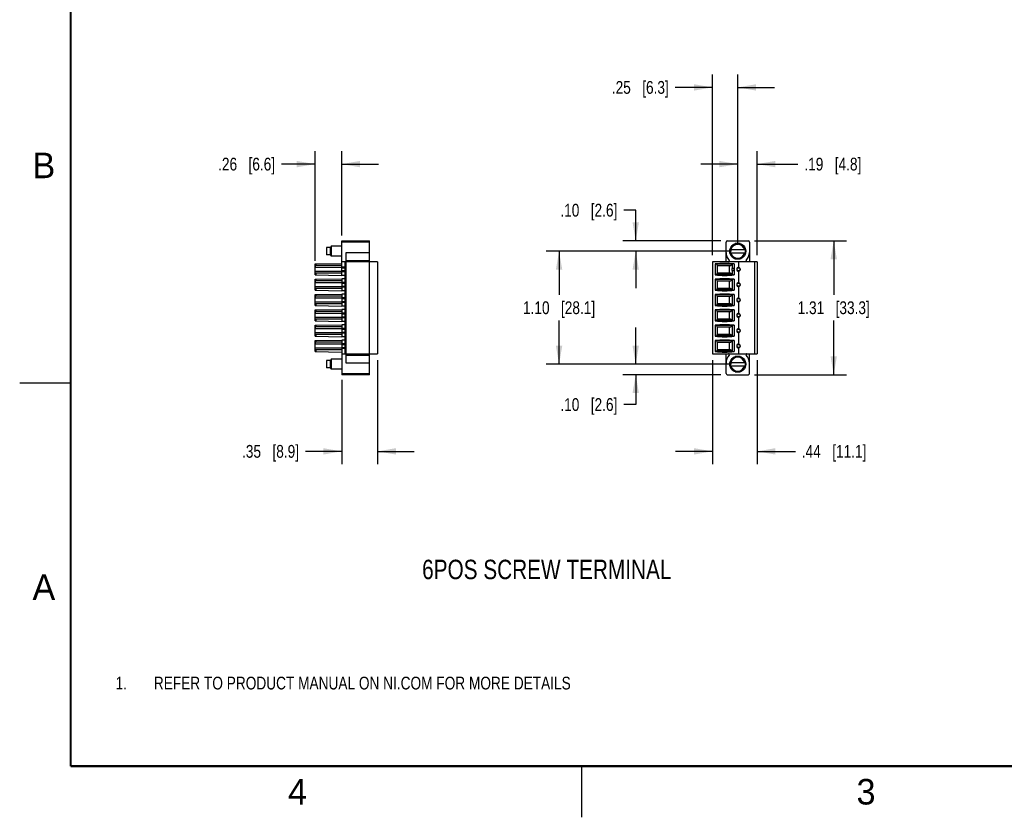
# Model space of a CAD drawing. Header units: inches. Extents: x 0 to 22, y 0 to 17.
# Tile 1 of 33: x 0 to 9.6, y 0 to 7.8. Entities that reach past the tile are written whole.
import ezdxf

# ---------------------------------------------------------------- set-up
doc = ezdxf.new("R2010")
doc.units = ezdxf.units.IN
doc.header["$LTSCALE"] = 1.21
doc.header["$MEASUREMENT"] = 0
doc.layers.get('0').update_dxf_attribs({"linetype": 'CONTINUOUS'})
doc.layers.add('DETAIL', color=7, linetype='CONTINUOUS')
doc.layers.add('DIMENSIONS', color=7, linetype='CONTINUOUS')
doc.styles.get("Standard").update_dxf_attribs({"font": 'txt', "width": 0.8})
doc.styles.add('TEXTSTYLE_2', font='txt')
doc.dimstyles.new('DIMSTYLE_1', dxfattribs={"dimtxt": 0.125, "dimasz": 0.18, "dimexe": 0.125, "dimexo": 0.0625, "dimgap": 0.0625, "dimtad": 0, "dimtih": 1, "dimtoh": 1, "dimzin": 4, "dimdsep": 46, "dimtxsty": 'STANDARD', "dimblk": '_FILLED', "dimblk1": '_FILLED', "dimblk2": '_FILLED', "dimcen": 0.09, "dimadec": 0, "dimazin": 0, "dimtp": 0.001, "dimtm": 0.001, "dimtfac": 1, "dimtofl": 0, "dimtmove": 0, "dimatfit": 3, "dimldrblk": '_FILLED', "dimfxl": 1, "dimtolj": 1, "dimtzin": 4, "dimarcsym": 0})

# ---------------------------------------------------------------- blocks, each defined once
blk = doc.blocks.new('CUSTOM_NOTE_BL0', base_point=(3.6251, 1.3124))
at = {"color": 2, "linetype": 'CONTINUOUS', "width": 0.8}
for s, p in [('1.', (0.9376, 1.2498)), ('REFER TO PRODUCT MANUAL ON NI.COM FOR MORE DETAILS', (1.3125, 1.25))]:
    blk.add_text(s, height=0.125, dxfattribs=at).set_placement(p)
blk = doc.blocks.new('_FILLED')
at = {"color": 0, "linetype": 'BYBLOCK'}
blk.add_solid([(0, 0), (-1, 0.174), (-1, -0.174)], dxfattribs=at)
blk = doc.blocks.new('*D14')
at = {"layer": 'DIMENSIONS', "color": 2, "linetype": 'CONTINUOUS'}
for p, q in [((7.1901, 5.6376), (8.0892, 5.6376)), ((7.9642, 5.6376), (7.9642, 5.108)), ((7.9642, 4.3285), (7.9642, 4.858)), ((7.1901, 4.3285), (8.0892, 4.3285))]:
    blk.add_line(p, q, dxfattribs=at)
at = {"layer": 'DIMENSIONS', "color": 2, "linetype": 'CONTINUOUS', "xscale": 0.18, "yscale": 0.18, "zscale": 0.18}
for p, rotation in [((7.9642, 5.6376), 90), ((7.9642, 4.3285), 270)]:
    blk.add_blockref('_FILLED', p, dxfattribs=dict(at, rotation=rotation))
at = {"layer": 'DIMENSIONS', "color": 2, "linetype": 'CONTINUOUS', "insert": (7.9642, 5.0455), "char_height": 0.125, "width": 1.125, "attachment_point": 2, "line_spacing_factor": 0.9}
blk.add_mtext('1.31{\\Ftxt.shx;\\W1.000000;\\H0.125000; }[33.3]', dxfattribs=at)
blk = doc.blocks.new('*D15')
at = {"layer": 'DIMENSIONS', "color": 2, "linetype": 'CONTINUOUS'}
for p, q in [((6.7772, 4.4705), (6.7772, 3.4535)), ((7.2142, 4.4705), (7.2142, 3.4535)), ((6.7772, 3.5785), (6.4172, 3.5785)), ((7.2142, 3.5785), (7.5896, 3.5785))]:
    blk.add_line(p, q, dxfattribs=at)
at = {"layer": 'DIMENSIONS', "color": 2, "linetype": 'CONTINUOUS', "xscale": 0.18, "yscale": 0.18, "zscale": 0.18}
blk.add_blockref('_FILLED', (6.7772, 3.5785), dxfattribs=at)
at = {"layer": 'DIMENSIONS', "color": 2, "linetype": 'CONTINUOUS', "xscale": 0.18, "yscale": 0.18, "zscale": 0.18, "rotation": 180}
blk.add_blockref('_FILLED', (7.2142, 3.5785), dxfattribs=at)
at = {"layer": 'DIMENSIONS', "color": 2, "linetype": 'CONTINUOUS', "insert": (7.6521, 3.641), "char_height": 0.125, "width": 1.025, "attachment_point": 1, "line_spacing_factor": 0.9}
blk.add_mtext('.44{\\Ftxt.shx;\\W1.000000;\\H0.125000; }[11.1]', dxfattribs=at)
blk = doc.blocks.new('*D16')
at = {"layer": 'DIMENSIONS', "color": 2, "linetype": 'CONTINUOUS'}
for p, q in [((2.8905, 5.4402), (2.8905, 6.5126)), ((3.1504, 5.6882), (3.1504, 6.5126)), ((2.8905, 6.3876), (2.5614, 6.3876)), ((3.1504, 6.3876), (3.5104, 6.3876))]:
    blk.add_line(p, q, dxfattribs=at)
at = {"layer": 'DIMENSIONS', "color": 2, "linetype": 'CONTINUOUS', "xscale": 0.18, "yscale": 0.18, "zscale": 0.18}
blk.add_blockref('_FILLED', (2.8905, 6.3876), dxfattribs=at)
at = {"layer": 'DIMENSIONS', "color": 2, "linetype": 'CONTINUOUS', "xscale": 0.18, "yscale": 0.18, "zscale": 0.18, "rotation": 180}
blk.add_blockref('_FILLED', (3.1504, 6.3876), dxfattribs=at)
at = {"layer": 'DIMENSIONS', "color": 2, "linetype": 'CONTINUOUS', "insert": (2.4989, 6.4501), "char_height": 0.125, "width": 0.925, "attachment_point": 3, "line_spacing_factor": 0.9}
blk.add_mtext('.26{\\Ftxt.shx;\\W1.000000;\\H0.125000; }[6.6]', dxfattribs=at)
blk = doc.blocks.new('*D17')
at = {"layer": 'DIMENSIONS', "color": 2, "linetype": 'CONTINUOUS'}
for p, q in [((3.5008, 4.4705), (3.5008, 3.4535)), ((3.1504, 4.2778), (3.1504, 3.4535)), ((3.1504, 3.5785), (2.7954, 3.5785)), ((3.5008, 3.5785), (3.8608, 3.5785))]:
    blk.add_line(p, q, dxfattribs=at)
at = {"layer": 'DIMENSIONS', "color": 2, "linetype": 'CONTINUOUS', "xscale": 0.18, "yscale": 0.18, "zscale": 0.18}
blk.add_blockref('_FILLED', (3.1504, 3.5785), dxfattribs=at)
at = {"layer": 'DIMENSIONS', "color": 2, "linetype": 'CONTINUOUS', "xscale": 0.18, "yscale": 0.18, "zscale": 0.18, "rotation": 180}
blk.add_blockref('_FILLED', (3.5008, 3.5785), dxfattribs=at)
at = {"layer": 'DIMENSIONS', "color": 2, "linetype": 'CONTINUOUS', "insert": (2.7329, 3.641), "char_height": 0.125, "width": 0.925, "attachment_point": 3, "line_spacing_factor": 0.9}
blk.add_mtext('.35{\\Ftxt.shx;\\W1.000000;\\H0.125000; }[8.9]', dxfattribs=at)
blk = doc.blocks.new('*D18')
at = {"layer": 'DIMENSIONS', "color": 2, "linetype": 'CONTINUOUS'}
for p, q in [((6.9628, 5.5352), (5.1522, 5.5352)), ((5.2772, 5.5352), (5.2772, 5.108)), ((5.2772, 4.4309), (5.2772, 4.858)), ((6.9628, 4.4309), (5.1522, 4.4309))]:
    blk.add_line(p, q, dxfattribs=at)
at = {"layer": 'DIMENSIONS', "color": 2, "linetype": 'CONTINUOUS', "xscale": 0.18, "yscale": 0.18, "zscale": 0.18}
for p, rotation in [((5.2772, 5.5352), 90), ((5.2772, 4.4309), 270)]:
    blk.add_blockref('_FILLED', p, dxfattribs=dict(at, rotation=rotation))
at = {"layer": 'DIMENSIONS', "color": 2, "linetype": 'CONTINUOUS', "insert": (5.2772, 5.0455), "char_height": 0.125, "width": 1.125, "attachment_point": 2, "line_spacing_factor": 0.9}
blk.add_mtext('1.10{\\Ftxt.shx;\\W1.000000;\\H0.125000; }[28.1]', dxfattribs=at)
blk = doc.blocks.new('*D19')
at = {"layer": 'DIMENSIONS', "color": 2, "linetype": 'CONTINUOUS'}
for p, q in [((6.0272, 5.9369), (5.9097, 5.9369)), ((6.0272, 5.6376), (6.0272, 5.9369)), ((6.8604, 5.6376), (5.9022, 5.6376)), ((6.9628, 5.5352), (5.9022, 5.5352)), ((6.0272, 5.5352), (6.0272, 5.1752))]:
    blk.add_line(p, q, dxfattribs=at)
at = {"layer": 'DIMENSIONS', "color": 2, "linetype": 'CONTINUOUS', "xscale": 0.18, "yscale": 0.18, "zscale": 0.18}
for p, rotation in [((6.0272, 5.6376), 270), ((6.0272, 5.5352), 90)]:
    blk.add_blockref('_FILLED', p, dxfattribs=dict(at, rotation=rotation))
at = {"layer": 'DIMENSIONS', "color": 2, "linetype": 'CONTINUOUS', "insert": (5.8472, 5.9994), "char_height": 0.125, "width": 0.925, "attachment_point": 3, "line_spacing_factor": 0.9}
blk.add_mtext('.10{\\Ftxt.shx;\\W1.000000;\\H0.125000; }[2.6]', dxfattribs=at)
blk = doc.blocks.new('*D20')
at = {"layer": 'DIMENSIONS', "color": 2, "linetype": 'CONTINUOUS'}
for p, q in [((6.0272, 4.4309), (6.0272, 4.7909)), ((6.9628, 4.4309), (5.9022, 4.4309)), ((6.8604, 4.3285), (5.9022, 4.3285)), ((6.0272, 4.3285), (6.0272, 4.0361)), ((6.0272, 4.0361), (5.9097, 4.0361))]:
    blk.add_line(p, q, dxfattribs=at)
at = {"layer": 'DIMENSIONS', "color": 2, "linetype": 'CONTINUOUS', "xscale": 0.18, "yscale": 0.18, "zscale": 0.18}
for p, rotation in [((6.0272, 4.4309), 270), ((6.0272, 4.3285), 90)]:
    blk.add_blockref('_FILLED', p, dxfattribs=dict(at, rotation=rotation))
at = {"layer": 'DIMENSIONS', "color": 2, "linetype": 'CONTINUOUS', "insert": (5.8472, 4.0986), "char_height": 0.125, "width": 0.925, "attachment_point": 3, "line_spacing_factor": 0.9}
blk.add_mtext('.10{\\Ftxt.shx;\\W1.000000;\\H0.125000; }[2.6]', dxfattribs=at)
blk = doc.blocks.new('*D21')
at = {"layer": 'DIMENSIONS', "color": 2, "linetype": 'CONTINUOUS'}
for p, q in [((6.7772, 5.4955), (6.7772, 7.2626)), ((7.0253, 5.5977), (7.0253, 7.2626)), ((6.7772, 7.1376), (6.4132, 7.1376)), ((7.0253, 7.1376), (7.3853, 7.1376))]:
    blk.add_line(p, q, dxfattribs=at)
at = {"layer": 'DIMENSIONS', "color": 2, "linetype": 'CONTINUOUS', "xscale": 0.18, "yscale": 0.18, "zscale": 0.18}
blk.add_blockref('_FILLED', (6.7772, 7.1376), dxfattribs=at)
at = {"layer": 'DIMENSIONS', "color": 2, "linetype": 'CONTINUOUS', "xscale": 0.18, "yscale": 0.18, "zscale": 0.18, "rotation": 180}
blk.add_blockref('_FILLED', (7.0253, 7.1376), dxfattribs=at)
at = {"layer": 'DIMENSIONS', "color": 2, "linetype": 'CONTINUOUS', "insert": (6.3507, 7.2001), "char_height": 0.125, "width": 0.925, "attachment_point": 3, "line_spacing_factor": 0.9}
blk.add_mtext('.25{\\Ftxt.shx;\\W1.000000;\\H0.125000; }[6.3]', dxfattribs=at)
blk = doc.blocks.new('*D22')
at = {"layer": 'DIMENSIONS', "color": 2, "linetype": 'CONTINUOUS'}
for p, q in [((7.0253, 5.5977), (7.0253, 6.5126)), ((7.2142, 5.4955), (7.2142, 6.5126)), ((7.0253, 6.3876), (6.6653, 6.3876)), ((7.2142, 6.3876), (7.6144, 6.3876))]:
    blk.add_line(p, q, dxfattribs=at)
at = {"layer": 'DIMENSIONS', "color": 2, "linetype": 'CONTINUOUS', "xscale": 0.18, "yscale": 0.18, "zscale": 0.18}
blk.add_blockref('_FILLED', (7.0253, 6.3876), dxfattribs=at)
at = {"layer": 'DIMENSIONS', "color": 2, "linetype": 'CONTINUOUS', "xscale": 0.18, "yscale": 0.18, "zscale": 0.18, "rotation": 180}
blk.add_blockref('_FILLED', (7.2142, 6.3876), dxfattribs=at)
at = {"layer": 'DIMENSIONS', "color": 2, "linetype": 'CONTINUOUS', "insert": (7.6769, 6.4501), "char_height": 0.125, "width": 0.925, "attachment_point": 1, "line_spacing_factor": 0.9}
blk.add_mtext('.19{\\Ftxt.shx;\\W1.000000;\\H0.125000; }[4.8]', dxfattribs=at)

msp = doc.modelspace()

# ---------------------------------------------------------------- linework, layer by layer
at = {"color": 7, "linetype": 'CONTINUOUS'}
for p, q in [((3.1504, 5.2998), (3.1504, 5.6376)), ((3.1504, 5.6376), (3.422, 5.6376)), ((3.422, 5.6257), (3.1504, 5.6257)), ((3.422, 4.3285), (3.422, 5.6376)), ((6.9111, 5.433), (6.9111, 5.6257)), ((6.9229, 5.6376), (7.1276, 5.6376)), ((7.0498, 5.61), (7.0007, 5.61)), ((7.0078, 5.612), (7.0427, 5.612)), ((7.1394, 5.6257), (7.1394, 5.433)), ((3.0008, 5.5706), (3.0008, 5.4998)), ((3.0401, 5.5706), (3.0008, 5.5706)), ((3.0401, 5.4998), (3.0008, 5.4998)), ((3.0481, 5.5844), (3.0401, 5.5706)), ((3.0401, 5.4998), (3.0401, 5.5706)), ((3.0481, 5.486), (3.0401, 5.4998)), ((3.0481, 5.5844), (3.0481, 5.486)), ((3.1504, 5.5844), (3.0481, 5.5844)), ((3.1937, 4.4424), (3.1937, 5.5237)), ((3.1937, 5.5237), (3.422, 5.5237)), ((6.9485, 5.5179), (6.9485, 5.5525)), ((6.9504, 5.5598), (6.9504, 5.5106)), ((6.9511, 5.5509), (7.0994, 5.5509)), ((6.9511, 5.5195), (7.0994, 5.5195)), ((7.1001, 5.5106), (7.1001, 5.5598)), ((7.102, 5.5525), (7.102, 5.5179)), ((2.8905, 5.4122), (3.1504, 5.4163)), ((2.8905, 5.3041), (2.8905, 5.4122)), ((2.8984, 5.4123), (2.8984, 5.3954)), ((3.1504, 5.3954), (2.8984, 5.3954)), ((3.1504, 5.486), (3.0481, 5.486)), ((3.5008, 5.433), (3.1504, 5.433)), ((3.1858, 4.533), (3.1858, 5.433)), ((3.1937, 5.4462), (3.422, 5.4462)), ((3.5008, 5.433), (3.5008, 4.533)), ((6.7772, 5.433), (6.7772, 4.533)), ((7.2142, 5.433), (6.7772, 5.433)), ((6.7792, 5.433), (6.7792, 4.533)), ((6.8048, 5.4112), (6.8048, 5.3049)), ((6.9755, 5.4082), (6.8173, 5.4082)), ((6.9735, 5.3679), (6.9735, 5.4068)), ((6.9807, 5.4123), (6.9755, 5.4082)), ((6.9898, 5.4112), (6.9898, 5.3049)), ((7.0007, 5.4604), (7.0498, 5.4604)), ((7.0427, 5.4584), (7.0078, 5.4584)), ((7.0351, 5.3744), (7.0351, 5.433)), ((7.1906, 5.433), (7.1906, 4.533)), ((7.2142, 5.433), (7.2142, 4.533)), ((3.1504, 5.3777), (2.8905, 5.3777)), ((3.1504, 5.3383), (2.8905, 5.3383)), ((2.8905, 5.3041), (3.1504, 5.2998)), ((2.8984, 5.3206), (2.8984, 5.304)), ((3.1504, 5.3206), (2.8984, 5.3206)), ((3.1504, 5.3817), (3.1858, 5.3817)), ((3.1504, 5.3738), (3.1858, 5.3738)), ((3.1858, 5.3423), (3.1504, 5.3423)), ((3.1858, 5.3344), (3.1504, 5.3344)), ((3.1858, 5.2998), (3.1504, 5.2998)), ((6.9762, 5.3079), (6.8171, 5.3079)), ((6.8281, 5.3246), (6.9449, 5.3246)), ((6.9447, 5.3915), (6.8283, 5.3915)), ((6.8284, 5.3246), (6.8284, 5.3915)), ((6.9438, 5.3246), (6.9438, 5.3915)), ((6.9721, 5.3482), (6.9721, 5.3679)), ((6.9897, 5.3679), (6.9721, 5.3679)), ((6.9721, 5.3482), (6.9897, 5.3482)), ((6.9735, 5.3098), (6.9735, 5.3482)), ((6.9762, 5.3079), (6.9811, 5.3038)), ((6.9878, 5.3679), (6.9878, 5.3482)), ((7.0351, 5.2244), (7.0351, 5.3416)), ((2.8905, 5.262), (3.1504, 5.2663)), ((2.8905, 5.1541), (2.8905, 5.262)), ((3.1504, 5.2277), (2.8905, 5.2277)), ((2.8984, 5.2621), (2.8984, 5.2454)), ((3.1504, 5.2454), (2.8984, 5.2454)), ((3.1504, 5.2663), (3.1504, 5.1498)), ((3.1858, 5.2663), (3.1504, 5.2663)), ((3.1504, 5.2317), (3.1858, 5.2317)), ((3.1504, 5.2238), (3.1858, 5.2238)), ((6.8048, 5.2612), (6.8048, 5.1549)), ((6.9762, 5.2582), (6.8171, 5.2582)), ((6.9449, 5.2415), (6.8281, 5.2415)), ((6.8284, 5.1746), (6.8284, 5.2415)), ((6.9438, 5.1746), (6.9438, 5.2415)), ((6.9735, 5.1598), (6.9735, 5.2562)), ((6.9811, 5.2622), (6.9762, 5.2582)), ((6.9898, 5.2612), (6.9898, 5.1549)), ((3.1504, 5.1883), (2.8905, 5.1883)), ((2.8905, 5.1541), (3.1504, 5.1498)), ((2.8905, 5.112), (3.1504, 5.1163)), ((2.8905, 5.0041), (2.8905, 5.112)), ((2.8984, 5.1706), (2.8984, 5.154)), ((3.1504, 5.1706), (2.8984, 5.1706)), ((2.8984, 5.1121), (2.8984, 5.0954)), ((3.1858, 5.1923), (3.1504, 5.1923)), ((3.1858, 5.1844), (3.1504, 5.1844)), ((3.1858, 5.1498), (3.1504, 5.1498)), ((3.1504, 5.1163), (3.1504, 4.9998)), ((3.1858, 5.1163), (3.1504, 5.1163)), ((6.8048, 5.1112), (6.8048, 5.0049)), ((6.9762, 5.1579), (6.8171, 5.1579)), ((6.9762, 5.1082), (6.8171, 5.1082)), ((6.8281, 5.1746), (6.9449, 5.1746)), ((6.9735, 5.0098), (6.9735, 5.1062)), ((6.9762, 5.1579), (6.9811, 5.1538)), ((6.9811, 5.1122), (6.9762, 5.1082)), ((6.9898, 5.1112), (6.9898, 5.0049)), ((7.0351, 5.0744), (7.0351, 5.1916)), ((3.1504, 5.0777), (2.8905, 5.0777)), ((3.1504, 5.0383), (2.8905, 5.0383)), ((3.1504, 5.0954), (2.8984, 5.0954)), ((2.8984, 5.0206), (2.8984, 5.004)), ((3.1504, 5.0206), (2.8984, 5.0206)), ((3.1504, 5.0817), (3.1858, 5.0817)), ((3.1504, 5.0738), (3.1858, 5.0738)), ((3.1858, 5.0423), (3.1504, 5.0423)), ((3.1858, 5.0344), (3.1504, 5.0344)), ((6.9449, 5.0915), (6.8281, 5.0915)), ((6.8281, 5.0246), (6.9449, 5.0246)), ((6.8284, 5.0246), (6.8284, 5.0915)), ((6.9438, 5.0246), (6.9438, 5.0915)), ((7.0351, 4.9244), (7.0351, 5.0416)), ((2.8905, 5.0041), (3.1504, 4.9998)), ((2.8905, 4.962), (3.1504, 4.9663)), ((2.8905, 4.8541), (2.8905, 4.962)), ((3.1504, 4.9277), (2.8905, 4.9277)), ((2.8984, 4.9621), (2.8984, 4.9454)), ((3.1504, 4.9454), (2.8984, 4.9454)), ((3.1858, 4.9998), (3.1504, 4.9998)), ((3.1504, 4.9663), (3.1504, 4.8498)), ((3.1858, 4.9663), (3.1504, 4.9663)), ((3.1504, 4.9317), (3.1858, 4.9317)), ((3.1504, 4.9238), (3.1858, 4.9238)), ((6.8048, 4.9612), (6.8048, 4.8549)), ((6.9762, 5.0079), (6.8171, 5.0079)), ((6.9762, 4.9582), (6.8171, 4.9582)), ((6.9449, 4.9415), (6.8281, 4.9415)), ((6.8284, 4.8746), (6.8284, 4.9415)), ((6.9438, 4.8746), (6.9438, 4.9415)), ((6.9735, 4.8598), (6.9735, 4.9562)), ((6.9762, 5.0079), (6.9811, 5.0038)), ((6.9811, 4.9622), (6.9762, 4.9582)), ((6.9898, 4.9612), (6.9898, 4.8549)), ((3.1504, 4.8883), (2.8905, 4.8883)), ((2.8905, 4.8541), (3.1504, 4.8498)), ((2.8984, 4.8706), (2.8984, 4.854)), ((3.1504, 4.8706), (2.8984, 4.8706)), ((3.1858, 4.8923), (3.1504, 4.8923)), ((3.1858, 4.8844), (3.1504, 4.8844)), ((3.1858, 4.8498), (3.1504, 4.8498)), ((6.9762, 4.8579), (6.8171, 4.8579)), ((6.8281, 4.8746), (6.9449, 4.8746)), ((6.9762, 4.8579), (6.9811, 4.8538)), ((7.0351, 4.7744), (7.0351, 4.8916)), ((2.8905, 4.812), (3.1504, 4.8163)), ((2.8905, 4.7041), (2.8905, 4.812)), ((3.1504, 4.7777), (2.8905, 4.7777)), ((3.1504, 4.7383), (2.8905, 4.7383)), ((2.8984, 4.8121), (2.8984, 4.7954)), ((3.1504, 4.7954), (2.8984, 4.7954)), ((2.8984, 4.7206), (2.8984, 4.704)), ((3.1504, 4.7206), (2.8984, 4.7206)), ((3.1858, 4.8163), (3.1504, 4.8163)), ((3.1504, 4.8163), (3.1504, 4.6998)), ((3.1504, 4.7817), (3.1858, 4.7817)), ((3.1504, 4.7738), (3.1858, 4.7738)), ((3.1858, 4.7423), (3.1504, 4.7423)), ((3.1858, 4.7344), (3.1504, 4.7344)), ((6.8048, 4.8112), (6.8048, 4.7049)), ((6.9762, 4.8082), (6.8171, 4.8082)), ((6.9449, 4.7915), (6.8281, 4.7915)), ((6.8281, 4.7246), (6.9449, 4.7246)), ((6.8284, 4.7246), (6.8284, 4.7915)), ((6.9438, 4.7246), (6.9438, 4.7915)), ((6.9735, 4.7098), (6.9735, 4.8062)), ((6.9811, 4.8122), (6.9762, 4.8082)), ((6.9898, 4.8112), (6.9898, 4.7049)), ((7.0351, 4.6244), (7.0351, 4.7416)), ((2.8905, 4.7041), (3.1504, 4.6998)), ((2.8905, 4.662), (3.1504, 4.6663)), ((2.8905, 4.5539), (2.8905, 4.662)), ((3.1504, 4.6277), (2.8905, 4.6277)), ((2.8984, 4.6621), (2.8984, 4.6454)), ((3.1504, 4.6454), (2.8984, 4.6454)), ((3.1858, 4.6998), (3.1504, 4.6998)), ((3.1858, 4.6663), (3.1504, 4.6663)), ((3.1504, 4.6663), (3.1504, 4.3285)), ((3.1504, 4.6317), (3.1858, 4.6317)), ((6.8048, 4.6612), (6.8048, 4.5549)), ((6.9762, 4.7079), (6.8171, 4.7079)), ((6.9762, 4.6582), (6.8171, 4.6582)), ((6.9449, 4.6415), (6.8281, 4.6415)), ((6.8284, 4.5746), (6.8284, 4.6415)), ((6.9438, 4.5746), (6.9438, 4.6415)), ((6.9735, 4.5593), (6.9735, 4.6562)), ((6.9762, 4.7079), (6.9811, 4.7038)), ((6.9811, 4.6622), (6.9762, 4.6582)), ((6.9898, 4.6612), (6.9898, 4.5549)), ((3.1504, 4.5883), (2.8905, 4.5883)), ((2.8905, 4.5539), (3.1504, 4.5498)), ((3.1504, 4.5706), (2.8984, 4.5706)), ((2.8984, 4.5706), (2.8984, 4.5538)), ((3.1504, 4.6238), (3.1858, 4.6238)), ((3.1858, 4.5923), (3.1504, 4.5923)), ((3.1858, 4.5844), (3.1504, 4.5844)), ((3.1504, 4.533), (3.5008, 4.533)), ((6.7772, 4.533), (7.2142, 4.533)), ((6.9755, 4.5579), (6.8173, 4.5579)), ((6.8283, 4.5746), (6.9447, 4.5746)), ((6.9111, 4.3403), (6.9111, 4.533)), ((6.9755, 4.5579), (6.9807, 4.5538)), ((7.0351, 4.533), (7.0351, 4.5916)), ((7.1394, 4.3403), (7.1394, 4.533)), ((3.0401, 4.4663), (3.0008, 4.4663)), ((3.0008, 4.4663), (3.0008, 4.3954)), ((3.0481, 4.4801), (3.0401, 4.4663)), ((3.0401, 4.3954), (3.0401, 4.4663)), ((3.1504, 4.4801), (3.0481, 4.4801)), ((3.0481, 4.4801), (3.0481, 4.3817)), ((3.1937, 4.5198), (3.422, 4.5198)), ((3.422, 4.4424), (3.1937, 4.4424)), ((6.9485, 4.4136), (6.9485, 4.4482)), ((6.9504, 4.4555), (6.9504, 4.4063)), ((6.9511, 4.4466), (7.0994, 4.4466)), ((7.0498, 4.5057), (7.0007, 4.5057)), ((7.0078, 4.5076), (7.0427, 4.5076)), ((7.1001, 4.4063), (7.1001, 4.4555)), ((7.102, 4.4482), (7.102, 4.4136)), ((3.0401, 4.3954), (3.0008, 4.3954)), ((3.0481, 4.3817), (3.0401, 4.3954)), ((3.1504, 4.3817), (3.0481, 4.3817)), ((3.1504, 4.3403), (3.422, 4.3403)), ((6.9511, 4.4151), (7.0994, 4.4151)), ((7.0007, 4.3561), (7.0498, 4.3561)), ((7.0427, 4.3541), (7.0078, 4.3541)), ((3.422, 4.3285), (3.1504, 4.3285)), ((6.9229, 4.3285), (7.1276, 4.3285))]:
    msp.add_line(p, q, dxfattribs=at)
at = {"color": 2, "linetype": 'CONTINUOUS'}
for p, q in [((0, 4.25), (0.5, 4.25)), ((5.5, 0), (5.5, 0.5))]:
    msp.add_line(p, q, dxfattribs=at)
at = {"color": 7, "linetype": 'CONTINUOUS', "const_width": 0.02}
for points in [[(0.5, 16.5), (0.5, 0.5)], [(0.5, 0.5), (21.5, 0.5)]]:
    msp.add_lwpolyline(points, dxfattribs=at)
at = {"color": 7, "linetype": 'CONTINUOUS'}
for centre, radius in [((7.0253, 5.5352), 0.0787), ((7.0351, 5.358), 0.0152), ((7.0351, 5.208), 0.0152), ((7.0351, 5.058), 0.0152), ((7.0351, 4.908), 0.0152), ((7.0351, 4.758), 0.0152), ((7.0351, 4.608), 0.0152), ((7.0253, 4.4309), 0.0787)]:
    msp.add_circle(centre, radius, dxfattribs=at)
for centre, radius, start, end in [((6.9229, 5.6257), 0.0118, 90, 180), ((7.0253, 5.5352), 0.0758, 99.17876, 170.77265), ((7.0253, 5.5352), 0.0679, 13.40802, 166.59198), ((7.0253, 5.5352), 0.0758, 9.22735, 80.82871), ((7.1276, 5.6257), 0.0118, 0, 90), ((7.0253, 5.5237), 0.1142, 180, 222.70409), ((7.0253, 5.5352), 0.0758, 189.22735, 260.82871), ((7.0253, 5.5352), 0.0679, 193.40802, 346.59198), ((7.0253, 5.5352), 0.0758, 279.17129, 350.77265), ((7.0253, 5.5237), 0.1142, 317.29591, 360), ((6.8973, 4.6894), 0.7277, 82.69555, 97.30445), ((6.9356, 5.4409), 0.00787, 270, 42.70409), ((6.9596, 5.4281), 0.0255, 303.17449, 308.61764), ((7.1149, 5.4409), 0.00787, 137.29591, 270), ((6.8973, 6.0267), 0.7277, 262.69555, 277.30445), ((6.9599, 5.2885), 0.0253, 50.07504, 57.55501), ((7.0351, 5.358), 0.0197, 90, 270), ((6.8973, 4.5394), 0.7277, 82.69555, 97.30445), ((6.9599, 5.2776), 0.0253, 302.44499, 309.92496), ((7.0351, 5.208), 0.0197, 90, 270), ((6.8973, 5.8767), 0.7277, 262.69555, 277.30445), ((6.8973, 4.3894), 0.7277, 82.69555, 97.30445), ((6.9599, 5.1385), 0.0253, 50.07504, 57.55501), ((6.9599, 5.1276), 0.0253, 302.44499, 309.92496), ((6.9599, 4.9885), 0.0253, 50.07504, 57.55501), ((7.0351, 5.058), 0.0197, 90, 270), ((6.8973, 5.7267), 0.7277, 262.69555, 277.30445), ((6.8973, 4.2394), 0.7277, 82.69555, 97.30445), ((6.9599, 4.9776), 0.0253, 302.44499, 309.92496), ((7.0351, 4.908), 0.0197, 90, 270), ((6.8973, 5.5767), 0.7277, 262.69555, 277.30445), ((6.8973, 4.0894), 0.7277, 82.69555, 97.30445), ((6.9599, 4.8385), 0.0253, 50.07504, 57.55501), ((6.9599, 4.8276), 0.0253, 302.44499, 309.92496), ((7.0351, 4.758), 0.0197, 90, 270), ((6.8973, 5.4267), 0.7277, 262.69555, 277.30445), ((6.8973, 3.9394), 0.7277, 82.69555, 97.30445), ((6.9599, 4.6885), 0.0253, 50.07504, 57.55501), ((6.9599, 4.6776), 0.0253, 302.44499, 309.92496), ((7.0351, 4.608), 0.0197, 90, 270), ((6.8973, 5.2767), 0.7277, 262.69555, 277.30445), ((6.9356, 4.5252), 0.00787, 317.29591, 90), ((6.9596, 4.538), 0.0255, 51.38236, 56.82551), ((7.1149, 4.5252), 0.00787, 90, 222.70409), ((7.0253, 4.4424), 0.1142, 137.29591, 180), ((7.0253, 4.4309), 0.0758, 99.17876, 170.77265), ((7.0253, 4.4309), 0.0679, 13.40802, 166.59198), ((7.0253, 4.4309), 0.0758, 9.22735, 80.82124), ((7.0253, 4.4424), 0.1142, 0, 42.70409), ((6.9229, 4.3403), 0.0118, 180, 270), ((7.0253, 4.4309), 0.0758, 189.22735, 260.82124), ((7.0253, 4.4309), 0.0679, 193.40802, 346.59198), ((7.0253, 4.4309), 0.0758, 279.17876, 350.77265), ((7.1276, 4.3403), 0.0118, 270, 360)]:
    msp.add_arc(centre, radius, start, end, dxfattribs=at)
for centre, major_axis, ratio, start_param, end_param in [((2.8984, 5.3876), (0, 0.00787), 1, 0, 1.570796), ((6.8114, 5.3856), (0, 0.0315), 0.266667, -0.770746, -0.545915), ((6.8283, 5.4506), (0, 0.0591), 0.266667, -3.912338, -3.141593), ((2.8984, 5.3285), (0, 0.00787), 1, -4.712389, -3.141593), ((6.8113, 5.3305), (0, 0.0315), 0.266667, -2.594637, -2.370847), ((6.8281, 5.2655), (0, 0.0591), 0.266667, 0, 0.770746), ((2.8984, 5.2376), (0, 0.00787), 1, 0, 1.570796), ((6.8113, 5.2356), (0, 0.0315), 0.266667, -0.770746, -0.546955), ((6.8281, 5.3006), (0, 0.0591), 0.266667, -3.912338, -3.141593), ((2.8984, 5.1785), (0, 0.00787), 1, -4.712389, -3.141593), ((6.8113, 5.1805), (0, 0.0315), 0.266667, -2.594637, -2.370847), ((6.8113, 5.0856), (0, 0.0315), 0.266667, -0.770746, -0.546955), ((6.8281, 5.1155), (0, 0.0591), 0.266667, 0, 0.770746), ((6.8281, 5.1506), (0, 0.0591), 0.266667, -3.912338, -3.141593), ((2.8984, 5.0876), (0, 0.00787), 1, 0, 1.570796), ((2.8984, 5.0285), (0, 0.00787), 1, -4.712389, -3.141593), ((6.8281, 4.9655), (0, 0.0591), 0.266667, 0, 0.770746), ((2.8984, 4.9376), (0, 0.00787), 1, 0, 1.570796), ((6.8113, 5.0305), (0, 0.0315), 0.266667, -2.594637, -2.370847), ((6.8113, 4.9356), (0, 0.0315), 0.266667, -0.770746, -0.546955), ((6.8281, 5.0006), (0, 0.0591), 0.266667, -3.912338, -3.141593), ((2.8984, 4.8785), (0, 0.00787), 1, -4.712389, -3.141593), ((6.8113, 4.8805), (0, 0.0315), 0.266667, -2.594637, -2.370847), ((6.8281, 4.8155), (0, 0.0591), 0.266667, 0, 0.770746), ((2.8984, 4.7876), (0, 0.00787), 1, 0, 1.570796), ((2.8984, 4.7285), (0, 0.00787), 1, -4.712389, -3.141593), ((6.8113, 4.7856), (0, 0.0315), 0.266667, -0.770746, -0.546955), ((6.8281, 4.8506), (0, 0.0591), 0.266667, -3.912338, -3.141593), ((6.8281, 4.6655), (0, 0.0591), 0.266667, 0, 0.770746), ((2.8984, 4.6376), (0, 0.00787), 1, 0, 1.570796), ((6.8113, 4.7305), (0, 0.0315), 0.266667, -2.594637, -2.370847), ((6.8113, 4.6356), (0, 0.0315), 0.266667, -0.770746, -0.546955), ((6.8281, 4.7006), (0, 0.0591), 0.266667, -3.912338, -3.141593), ((2.8984, 4.5785), (0, 0.00787), 1, -4.712389, -3.141593), ((6.8114, 4.5805), (0, 0.0315), 0.266667, -2.595677, -2.370847), ((6.8283, 4.5155), (0, 0.0591), 0.266667, 0, 0.770746)]:
    msp.add_ellipse(centre, major_axis=major_axis, ratio=ratio, start_param=start_param, end_param=end_param, dxfattribs=at)
for points, knots in [([(6.9735, 5.4068), (6.9705, 5.4048), (6.9649, 5.4011), (6.9571, 5.3963), (6.9512, 5.3932), (6.9472, 5.3918), (6.9455, 5.3915), (6.9447, 5.3915)], [0, 0, 0, 0, 0.326725, 0.61243, 0.84151, 0.929997, 1, 1, 1, 1]), ([(6.9449, 5.3246), (6.9457, 5.3246), (6.9474, 5.3243), (6.9514, 5.3229), (6.9572, 5.3199), (6.965, 5.3153), (6.9705, 5.3117), (6.9735, 5.3098)], [0, 0, 0, 0, 0.071198, 0.160404, 0.389697, 0.674576, 1, 1, 1, 1]), ([(7.0503, 5.358), (7.0503, 5.3601), (7.0495, 5.3643), (7.0461, 5.3696), (7.0411, 5.3732), (7.0371, 5.3743), (7.0351, 5.3744)], [0, 0, 0, 0, 0.25489, 0.50682, 0.754816, 1, 1, 1, 1]), ([(7.0351, 5.3416), (7.0371, 5.3418), (7.0411, 5.3428), (7.0461, 5.3465), (7.0495, 5.3518), (7.0503, 5.356), (7.0503, 5.358)], [0, 0, 0, 0, 0.245164, 0.49318, 0.745134, 1, 1, 1, 1]), ([(6.9735, 5.2562), (6.9705, 5.2544), (6.965, 5.2508), (6.9572, 5.2461), (6.9514, 5.2432), (6.9474, 5.2418), (6.9457, 5.2415), (6.9449, 5.2415)], [0, 0, 0, 0, 0.325424, 0.610303, 0.839596, 0.928802, 1, 1, 1, 1]), ([(7.0503, 5.208), (7.0503, 5.2101), (7.0495, 5.2143), (7.0461, 5.2196), (7.0411, 5.2232), (7.0371, 5.2243), (7.0351, 5.2244)], [0, 0, 0, 0, 0.25489, 0.50682, 0.754816, 1, 1, 1, 1]), ([(7.0351, 5.1916), (7.0371, 5.1918), (7.0411, 5.1928), (7.0461, 5.1965), (7.0495, 5.2018), (7.0503, 5.206), (7.0503, 5.208)], [0, 0, 0, 0, 0.245164, 0.49318, 0.745134, 1, 1, 1, 1]), ([(6.9449, 5.1746), (6.9457, 5.1746), (6.9474, 5.1743), (6.9514, 5.1729), (6.9572, 5.1699), (6.965, 5.1653), (6.9705, 5.1617), (6.9735, 5.1598)], [0, 0, 0, 0, 0.071198, 0.160404, 0.389697, 0.674576, 1, 1, 1, 1]), ([(6.9735, 5.1062), (6.9705, 5.1044), (6.965, 5.1008), (6.9572, 5.0961), (6.9514, 5.0932), (6.9474, 5.0918), (6.9457, 5.0915), (6.9449, 5.0915)], [0, 0, 0, 0, 0.325424, 0.610303, 0.839596, 0.928802, 1, 1, 1, 1]), ([(6.9449, 5.0246), (6.9457, 5.0246), (6.9474, 5.0243), (6.9514, 5.0229), (6.9572, 5.0199), (6.965, 5.0153), (6.9705, 5.0117), (6.9735, 5.0098)], [0, 0, 0, 0, 0.071198, 0.160404, 0.389697, 0.674576, 1, 1, 1, 1]), ([(7.0503, 5.058), (7.0503, 5.0601), (7.0495, 5.0643), (7.0461, 5.0696), (7.0411, 5.0732), (7.0371, 5.0743), (7.0351, 5.0744)], [0, 0, 0, 0, 0.25489, 0.50682, 0.754816, 1, 1, 1, 1]), ([(7.0351, 5.0416), (7.0371, 5.0418), (7.0411, 5.0428), (7.0461, 5.0465), (7.0495, 5.0518), (7.0503, 5.056), (7.0503, 5.058)], [0, 0, 0, 0, 0.245164, 0.49318, 0.745134, 1, 1, 1, 1]), ([(6.9735, 4.9562), (6.9705, 4.9544), (6.965, 4.9508), (6.9572, 4.9461), (6.9514, 4.9432), (6.9474, 4.9418), (6.9457, 4.9415), (6.9449, 4.9415)], [0, 0, 0, 0, 0.325424, 0.610303, 0.839596, 0.928802, 1, 1, 1, 1]), ([(7.0503, 4.908), (7.0503, 4.9101), (7.0495, 4.9143), (7.0461, 4.9196), (7.0411, 4.9232), (7.0371, 4.9243), (7.0351, 4.9244)], [0, 0, 0, 0, 0.25489, 0.50682, 0.754816, 1, 1, 1, 1]), ([(6.9449, 4.8746), (6.9457, 4.8746), (6.9474, 4.8743), (6.9514, 4.8729), (6.9572, 4.8699), (6.965, 4.8653), (6.9705, 4.8617), (6.9735, 4.8598)], [0, 0, 0, 0, 0.071198, 0.160404, 0.389697, 0.674576, 1, 1, 1, 1]), ([(7.0351, 4.8916), (7.0371, 4.8918), (7.0411, 4.8928), (7.0461, 4.8965), (7.0495, 4.9018), (7.0503, 4.906), (7.0503, 4.908)], [0, 0, 0, 0, 0.245164, 0.49318, 0.745134, 1, 1, 1, 1]), ([(6.9735, 4.8062), (6.9705, 4.8044), (6.965, 4.8008), (6.9572, 4.7961), (6.9514, 4.7932), (6.9474, 4.7918), (6.9457, 4.7915), (6.9449, 4.7915)], [0, 0, 0, 0, 0.325424, 0.610303, 0.839596, 0.928802, 1, 1, 1, 1]), ([(6.9449, 4.7246), (6.9457, 4.7246), (6.9474, 4.7243), (6.9514, 4.7229), (6.9572, 4.7199), (6.965, 4.7153), (6.9705, 4.7117), (6.9735, 4.7098)], [0, 0, 0, 0, 0.071198, 0.160404, 0.389697, 0.674576, 1, 1, 1, 1]), ([(7.0503, 4.758), (7.0503, 4.7601), (7.0495, 4.7643), (7.0461, 4.7696), (7.0411, 4.7732), (7.0371, 4.7743), (7.0351, 4.7744)], [0, 0, 0, 0, 0.25489, 0.50682, 0.754816, 1, 1, 1, 1]), ([(7.0351, 4.7416), (7.0371, 4.7418), (7.0411, 4.7428), (7.0461, 4.7465), (7.0495, 4.7518), (7.0503, 4.756), (7.0503, 4.758)], [0, 0, 0, 0, 0.245164, 0.49318, 0.745134, 1, 1, 1, 1]), ([(6.9735, 4.6562), (6.9705, 4.6544), (6.965, 4.6508), (6.9572, 4.6461), (6.9514, 4.6432), (6.9474, 4.6418), (6.9457, 4.6415), (6.9449, 4.6415)], [0, 0, 0, 0, 0.325424, 0.610303, 0.839596, 0.928802, 1, 1, 1, 1]), ([(7.0503, 4.608), (7.0503, 4.6101), (7.0495, 4.6143), (7.0461, 4.6196), (7.0411, 4.6232), (7.0371, 4.6243), (7.0351, 4.6244)], [0, 0, 0, 0, 0.25489, 0.50682, 0.754816, 1, 1, 1, 1]), ([(6.9447, 4.5746), (6.9455, 4.5746), (6.9472, 4.5743), (6.9512, 4.5728), (6.9571, 4.5697), (6.9649, 4.5649), (6.9705, 4.5613), (6.9735, 4.5593)], [0, 0, 0, 0, 0.070003, 0.15849, 0.38757, 0.673275, 1, 1, 1, 1]), ([(7.0351, 4.5916), (7.0371, 4.5918), (7.0411, 4.5928), (7.0461, 4.5965), (7.0495, 4.6018), (7.0503, 4.606), (7.0503, 4.608)], [0, 0, 0, 0, 0.245164, 0.49318, 0.745134, 1, 1, 1, 1])]:
    msp.add_open_spline(points, degree=3, knots=knots, dxfattribs=at)

# ---------------------------------------------------------------- block references
at = {"color": 2, "linetype": 'CONTINUOUS'}
msp.add_blockref('CUSTOM_NOTE_BL0', (3.6251, 1.3124), dxfattribs=at)

# ---------------------------------------------------------------- texts
at = {"color": 2, "linetype": 'CONTINUOUS', "char_height": 0.25, "width": 0.25, "attachment_point": 1, "line_spacing_factor": 0.9, "style": 'TEXTSTYLE_2'}
for s, insert in [('B', (0.125, 6.5)), ('A', (0.125, 2.375)), ('4', (2.625, 0.375)), ('3', (8.1875, 0.375))]:
    msp.add_mtext(s, dxfattribs=dict(at, insert=insert))
at = {"layer": 'DETAIL', "color": 2, "linetype": 'CONTINUOUS', "insert": (5.1569, 2.5187), "char_height": 0.19, "width": 2.888, "attachment_point": 2, "line_spacing_factor": 0.9}
msp.add_mtext('6POS SCREW TERMINAL', dxfattribs=at)

# ---------------------------------------------------------------- dimensions: what is measured, and where the dimension line sits
at = {"layer": 'DIMENSIONS', "color": 2, "linetype": 'CONTINUOUS'}
for base, p1, p2, picture, middle in [((7.0253, 7.1376), (6.7772, 5.433), (7.0253, 5.5352), '*D21', (5.8882, 7.1376)), ((3.5008, 3.5785), (3.1504, 4.3403), (3.5008, 4.533), '*D17', (2.2704, 3.5785))]:
    dim = msp.add_linear_dim(base=base, p1=p1, p2=p2, dimstyle='DIMSTYLE_1', dxfattribs=at)
    dim.commit()
    dim.dimension.update_dxf_attribs({"geometry": picture, "text_midpoint": middle, "dimtype": 160})
for base, p1, p2, angle, picture, middle in [((2.8905, 6.3876), (3.1504, 5.6257), (2.8905, 5.3777), 180, '*D16', (2.0364, 6.3876)), ((7.0253, 6.3876), (7.2142, 5.433), (7.0253, 5.5352), 180, '*D22', (8.1394, 6.3876)), ((6.0272, 5.5352), (6.9229, 5.6376), (7.0253, 5.5352), 270, '*D19', (5.3847, 5.9369)), ((7.9642, 4.3285), (7.1276, 5.6376), (7.1276, 4.3285), 270, '*D14', (7.9642, 4.983)), ((5.2772, 4.4309), (7.0253, 5.5352), (7.0253, 4.4309), 270, '*D18', (5.2772, 4.983)), ((6.0272, 4.4309), (6.9229, 4.3285), (7.0253, 4.4309), 90, '*D20', (5.3847, 4.0361)), ((6.7772, 3.5785), (7.2142, 4.533), (6.7772, 4.533), 180, '*D15', (8.1646, 3.5785))]:
    dim = msp.add_linear_dim(base=base, p1=p1, p2=p2, angle=angle, dimstyle='DIMSTYLE_1', dxfattribs=at)
    dim.commit()
    dim.dimension.update_dxf_attribs({"geometry": picture, "text_midpoint": middle, "dimtype": 160})

doc.saveas('drawing.dxf')
